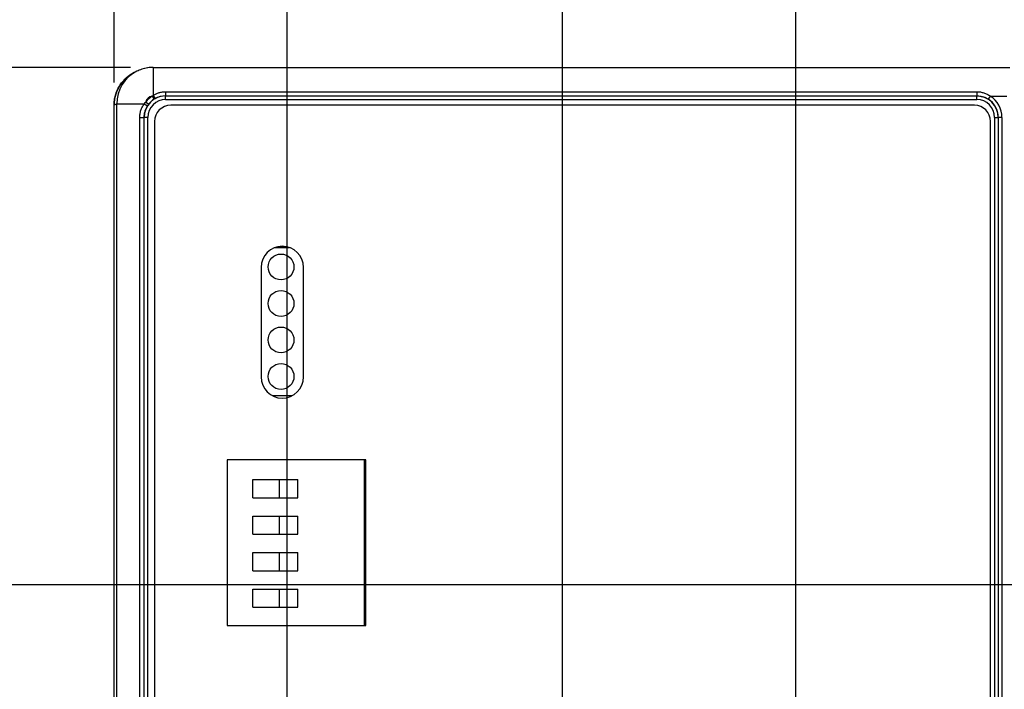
# Model space of a CAD drawing. Header units: inches. Extents: x 0 to 34, y 0 to 22.
# Tile 20 of 51: x 7.3 to 10, y 14.3 to 16.1. Entities that reach past the tile are written whole.
import ezdxf

# ---------------------------------------------------------------- set-up
doc = ezdxf.new("R2010")
doc.units = ezdxf.units.IN
doc.header["$LTSCALE"] = 1.87
doc.header["$MEASUREMENT"] = 0
doc.layers.get('0').update_dxf_attribs({"linetype": 'CONTINUOUS'})
for name, color, linetype in [('02___PRT_ALL_AXES', 7, 'CONTINUOUS'), ('COSMETIC', 7, 'CONTINUOUS'), ('DIMENSIONS', 7, 'CONTINUOUS')]:
    doc.layers.add(name, color=color, linetype=linetype)
doc.styles.get("Standard").update_dxf_attribs({"font": 'txt', "width": 0.8})
doc.dimstyles.new('DIMSTYLE_1', dxfattribs={"dimtxt": 0.125, "dimasz": 0.18, "dimexe": 0.18, "dimexo": 0.0625, "dimgap": 0.09, "dimtad": 0, "dimtih": 1, "dimtoh": 1, "dimdec": 3, "dimzin": 4, "dimdsep": 46, "dimtxsty": 'STANDARD', "dimblk": '_FILLED', "dimblk1": '_FILLED', "dimblk2": '_FILLED', "dimcen": 0.09, "dimadec": 0, "dimazin": 0, "dimtp": 0.001, "dimtm": 0.001, "dimtfac": 1, "dimtdec": 3, "dimtofl": 0, "dimtmove": 0, "dimatfit": 3, "dimldrblk": '_FILLED', "dimfxl": 1, "dimtolj": 1, "dimtzin": 4, "dimarcsym": 0})

# ---------------------------------------------------------------- blocks, each defined once
blk = doc.blocks.new('*D0')
at = {"layer": 'DIMENSIONS', "color": 2, "linetype": 'CONTINUOUS'}
blk.add_line((10.4298, 14.538), (6.8929, 14.538), dxfattribs=at)
at = {"layer": 'DIMENSIONS', "color": 2, "linetype": 'CONTINUOUS', "insert": (6.8304, 14.6005), "char_height": 0.125, "width": 1.325, "attachment_point": 3, "line_spacing_factor": 0.9}
blk.add_mtext('1.418{\\Ftxt.shx;\\W1.000000;\\H0.125000; }[36.01]', dxfattribs=at)
blk = doc.blocks.new('_FILLED')
at = {"color": 0, "linetype": 'BYBLOCK'}
blk.add_solid([(0, 0), (-1, 0.174), (-1, -0.174)], dxfattribs=at)
blk = doc.blocks.new('*D1')
at = {"layer": 'DIMENSIONS', "color": 2, "linetype": 'CONTINUOUS'}
blk.add_line((7.6255, 12.5181), (6.8929, 12.5181), dxfattribs=at)
at = {"layer": 'DIMENSIONS', "color": 2, "linetype": 'CONTINUOUS', "insert": (6.8304, 12.5806), "char_height": 0.125, "width": 1.325, "attachment_point": 3, "line_spacing_factor": 0.9}
blk.add_mtext('3.438{\\Ftxt.shx;\\W1.000000;\\H0.125000; }[87.32]', dxfattribs=at)
blk = doc.blocks.new('*D2')
at = {"layer": 'DIMENSIONS', "color": 2, "linetype": 'CONTINUOUS'}
blk.add_line((10.7453, 14.8535), (10.7453, 16.6435), dxfattribs=at)
at = {"layer": 'DIMENSIONS', "color": 2, "linetype": 'CONTINUOUS', "insert": (10.6828, 16.706), "char_height": 0.125, "width": 1.325, "attachment_point": 1, "rotation": 90, "line_spacing_factor": 0.9}
blk.add_mtext('3.165{\\Ftxt.shx;\\W1.000000;\\H0.125000; }[80.39]', dxfattribs=at)
blk = doc.blocks.new('*D3')
at = {"layer": 'DIMENSIONS', "color": 2, "linetype": 'CONTINUOUS'}
blk.add_line((17.2453, 14.8535), (17.2453, 16.6435), dxfattribs=at)
at = {"layer": 'DIMENSIONS', "color": 2, "linetype": 'CONTINUOUS', "insert": (17.1828, 16.706), "char_height": 0.125, "width": 1.425, "attachment_point": 1, "rotation": 90, "line_spacing_factor": 0.9}
blk.add_mtext('9.665{\\Ftxt.shx;\\W1.000000;\\H0.125000; }[245.49]', dxfattribs=at)
blk = doc.blocks.new('*D4')
at = {"layer": 'DIMENSIONS', "color": 2, "linetype": 'CONTINUOUS'}
blk.add_line((18.1305, 15.0809), (18.1305, 16.6435), dxfattribs=at)
at = {"layer": 'DIMENSIONS', "color": 2, "linetype": 'CONTINUOUS', "insert": (18.068, 16.706), "char_height": 0.125, "width": 1.525, "attachment_point": 1, "rotation": 90, "line_spacing_factor": 0.9}
blk.add_mtext('10.550{\\Ftxt.shx;\\W1.000000;\\H0.125000; }[267.97]', dxfattribs=at)
blk = doc.blocks.new('*D5')
at = {"layer": 'DIMENSIONS', "color": 2, "linetype": 'CONTINUOUS'}
blk.add_line((7.5804, 15.9147), (7.5804, 16.6435), dxfattribs=at)
at = {"layer": 'DIMENSIONS', "color": 2, "linetype": 'CONTINUOUS', "insert": (7.5179, 16.706), "char_height": 0.125, "width": 0.825, "attachment_point": 1, "rotation": 90, "line_spacing_factor": 0.9}
blk.add_mtext('.000{\\Ftxt.shx;\\W1.000000;\\H0.125000; }[0]', dxfattribs=at)
blk = doc.blocks.new('*D6')
at = {"layer": 'DIMENSIONS', "color": 2, "linetype": 'CONTINUOUS'}
blk.add_line((7.6255, 15.956), (6.8929, 15.956), dxfattribs=at)
at = {"layer": 'DIMENSIONS', "color": 2, "linetype": 'CONTINUOUS', "insert": (6.8304, 16.0185), "char_height": 0.125, "width": 0.825, "attachment_point": 3, "line_spacing_factor": 0.9}
blk.add_mtext('.000{\\Ftxt.shx;\\W1.000000;\\H0.125000; }[0]', dxfattribs=at)
blk = doc.blocks.new('*D21')
at = {"layer": 'DIMENSIONS', "color": 2, "linetype": 'CONTINUOUS'}
blk.add_line((8.8084, 13.4396), (8.8084, 16.6435), dxfattribs=at)
at = {"layer": 'DIMENSIONS', "color": 2, "linetype": 'CONTINUOUS', "insert": (8.7459, 16.706), "char_height": 0.125, "width": 1.325, "attachment_point": 1, "rotation": 90, "line_spacing_factor": 0.9}
blk.add_mtext('1.228{\\Ftxt.shx;\\W1.000000;\\H0.125000; }[31.19]', dxfattribs=at)
blk = doc.blocks.new('*D22')
at = {"layer": 'DIMENSIONS', "color": 2, "linetype": 'CONTINUOUS'}
blk.add_line((9.4474, 13.5647), (9.4474, 16.6435), dxfattribs=at)
at = {"layer": 'DIMENSIONS', "color": 2, "linetype": 'CONTINUOUS', "insert": (9.3849, 16.706), "char_height": 0.125, "width": 1.325, "attachment_point": 1, "rotation": 90, "line_spacing_factor": 0.9}
blk.add_mtext('1.867{\\Ftxt.shx;\\W1.000000;\\H0.125000; }[47.42]', dxfattribs=at)
blk = doc.blocks.new('*D23')
at = {"layer": 'DIMENSIONS', "color": 2, "linetype": 'CONTINUOUS'}
blk.add_line((8.0544, 13.4703), (8.0544, 16.6435), dxfattribs=at)
at = {"layer": 'DIMENSIONS', "color": 2, "linetype": 'CONTINUOUS', "insert": (7.9919, 16.706), "char_height": 0.125, "width": 1.225, "attachment_point": 1, "rotation": 90, "line_spacing_factor": 0.9}
blk.add_mtext('.474{\\Ftxt.shx;\\W1.000000;\\H0.125000; }[12.04]', dxfattribs=at)
blk = doc.blocks.new('*D24')
at = {"layer": 'DIMENSIONS', "color": 2, "linetype": 'CONTINUOUS'}
blk.add_line((7.8668, 13.2827), (6.8929, 13.2827), dxfattribs=at)
at = {"layer": 'DIMENSIONS', "color": 2, "linetype": 'CONTINUOUS', "insert": (6.8304, 13.3452), "char_height": 0.125, "width": 1.225, "attachment_point": 3, "line_spacing_factor": 0.9}
blk.add_mtext('2.673{\\Ftxt.shx;\\W1.000000;\\H0.125000; }[67.9]', dxfattribs=at)
blk = doc.blocks.new('*D25')
at = {"layer": 'DIMENSIONS', "color": 2, "linetype": 'CONTINUOUS'}
for p, q in [((7.4006, 13.6471), (6.8929, 13.6471)), ((8.4395, 13.3771), (7.4006, 13.6471)), ((8.6208, 13.3771), (8.4395, 13.3771))]:
    blk.add_line(p, q, dxfattribs=at)
at = {"layer": 'DIMENSIONS', "color": 2, "linetype": 'CONTINUOUS', "insert": (6.8304, 13.7096), "char_height": 0.125, "width": 1.225, "attachment_point": 3, "line_spacing_factor": 0.9}
blk.add_mtext('2.579{\\Ftxt.shx;\\W1.000000;\\H0.125000; }[65.5]', dxfattribs=at)

msp = doc.modelspace()

# ---------------------------------------------------------------- linework, layer by layer
at = {"color": 7, "linetype": 'CONTINUOUS'}
for p, q in [((7.6432, 15.9454), (7.6357, 15.9416)), ((7.688, 15.956), (7.688, 15.8791)), ((7.688, 15.956), (10.033, 15.956)), ((7.7218, 15.8893), (7.7218, 15.8778)), ((7.7218, 15.8893), (9.9429, 15.8893)), ((9.9429, 15.8893), (9.9429, 15.8778)), ((7.588, 15.856), (7.5804, 15.8522)), ((7.588, 12.6181), (7.588, 15.856)), ((7.588, 15.856), (7.6633, 15.856)), ((7.6633, 15.856), (7.6721, 15.8506)), ((7.6673, 15.8611), (7.6752, 15.855)), ((7.6848, 15.877), (7.6901, 15.8685)), ((7.688, 15.8791), (7.6929, 15.8702)), ((7.7218, 15.8778), (9.9429, 15.8778)), ((7.7218, 15.8676), (7.7218, 15.8776)), ((7.7218, 15.8676), (9.9429, 15.8676)), ((9.9429, 15.8676), (9.9429, 15.8776)), ((9.9795, 15.8772), (9.9742, 15.8687)), ((9.9795, 15.8772), (10.0247, 15.8772)), ((7.5804, 12.6219), (7.5804, 15.8522)), ((7.5804, 12.6219), (7.5804, 15.8522)), ((7.5804, 15.8522), (7.5804, 15.8522)), ((9.9365, 15.852), (7.7356, 15.852)), ((7.6509, 12.6479), (7.6509, 15.8189)), ((7.6509, 15.8189), (7.6629, 15.8189)), ((7.6629, 12.6479), (7.6629, 15.8189)), ((7.673, 15.8189), (7.663, 15.8189)), ((7.673, 12.6479), (7.673, 15.8189)), ((7.6916, 15.808), (7.6916, 12.6641)), ((9.9806, 12.6641), (9.9806, 15.808)), ((9.9917, 15.8189), (9.9917, 12.6479)), ((9.9917, 15.8189), (10.0017, 15.8189)), ((10.0018, 15.8189), (10.0018, 12.6479)), ((10.0118, 15.8189), (10.0018, 15.8189)), ((10.0118, 15.8189), (10.0118, 12.6479)), ((8.0611, 15.4616), (8.021, 15.4616)), ((8.0145, 15.0565), (8.0676, 15.0565)), ((8.2661, 14.4269), (8.2661, 14.8805))]:
    msp.add_line(p, q, dxfattribs=at)
msp.add_lwpolyline([(7.688, 15.956), (7.6764, 15.9553), (7.6562, 15.9508)], dxfattribs=at)
for centre, radius, start, end in [((7.6804, 15.8522), 0.1, 116.5631, 177.4554), ((7.688, 15.856), 0.1, 116.5646, 180.009), ((7.688, 15.8558), 0.1001, 108.5465, 116.5584), ((7.688, 15.856), 0.1, 89.9939, 108.5379), ((7.6802, 15.8522), 0.0998, 177.4477, 179.9985), ((7.7218, 15.8189), 0.0588, 90, 180), ((7.7229, 15.813), 0.0735, 139.1607, 144.2559), ((7.7218, 15.8189), 0.0689, 122.5014, 142.2093), ((7.688, 15.8559), 0.0213, 98.6758, 166.0349), ((7.7217, 15.8189), 0.0588, 142.21, 147.44), ((7.7218, 15.8189), 0.0488, 90, 180), ((7.7218, 15.8189), 0.0589, 122.5014, 142.2093), ((7.7283, 15.8159), 0.075, 122.5681, 125.5266), ((7.7217, 15.819), 0.0588, 119.3848, 122.5015), ((7.7218, 15.8188), 0.0589, 89.993, 119.3741), ((9.9429, 15.8189), 0.0588, 0, 90), ((9.9429, 15.8189), 0.0488, 0, 90), ((9.9429, 15.8189), 0.0589, 0, 57.877), ((9.9429, 15.8189), 0.0689, 0, 57.877), ((7.7356, 15.808), 0.0441, 90, 180), ((9.9365, 15.808), 0.0441, 0, 90)]:
    msp.add_arc(centre, radius, start, end, dxfattribs=at)
for points, knots in [([(7.5804, 15.8522), (7.5804, 15.8568), (7.5811, 15.866), (7.5839, 15.8796), (7.5886, 15.8927), (7.5951, 15.9049), (7.6032, 15.9162), (7.6128, 15.9262), (7.6236, 15.9349), (7.6316, 15.9396), (7.6357, 15.9416)], [0, 0, 0, 0, 0.124981, 0.250028, 0.375018, 0.500019, 0.625018, 0.750011, 0.875004, 1, 1, 1, 1]), ([(7.688, 15.8791), (7.6905, 15.8808), (7.6957, 15.8837), (7.7041, 15.8869), (7.7128, 15.8888), (7.7188, 15.8893), (7.7218, 15.8893)], [0, 0, 0, 0, 0.249979, 0.499958, 0.749968, 1, 1, 1, 1]), ([(9.9429, 15.8893), (9.9462, 15.8893), (9.9527, 15.8888), (9.9622, 15.8864), (9.9713, 15.8826), (9.9769, 15.8791), (9.9795, 15.8772)], [0, 0, 0, 0, 0.249997, 0.499929, 0.749876, 1, 1, 1, 1]), ([(7.6509, 15.8189), (7.6509, 15.8222), (7.6514, 15.8288), (7.6539, 15.8385), (7.6578, 15.8476), (7.6613, 15.8533), (7.6633, 15.856)], [0, 0, 0, 0, 0.250105, 0.500049, 0.749918, 1, 1, 1, 1]), ([(9.9429, 15.8778), (9.9456, 15.8778), (9.9511, 15.8774), (9.9592, 15.8756), (9.967, 15.8728), (9.9719, 15.8702), (9.9742, 15.8687)], [0, 0, 0, 0, 0.250028, 0.499972, 0.749903, 1, 1, 1, 1]), ([(7.6629, 15.8189), (7.6629, 15.8216), (7.6633, 15.8272), (7.6651, 15.8354), (7.668, 15.8433), (7.6706, 15.8482), (7.6721, 15.8506)], [0, 0, 0, 0, 0.250147, 0.50011, 0.749956, 1, 1, 1, 1])]:
    msp.add_open_spline(points, degree=3, knots=knots, dxfattribs=at)
at = {"layer": '02___PRT_ALL_AXES', "color": 7, "linetype": 'CONTINUOUS'}
for p, q in [((7.9831, 15.4076), (7.9831, 15.1076)), ((8.0991, 15.1076), (8.0991, 15.4076)), ((7.8901, 14.8805), (7.8901, 14.4265)), ((8.2701, 14.8805), (7.8901, 14.8805)), ((8.2701, 14.4265), (8.2701, 14.8805)), ((7.9604, 14.7765), (7.9604, 14.8265)), ((7.9604, 14.8265), (8.0835, 14.8265)), ((8.0336, 14.7765), (8.0336, 14.8265)), ((8.0835, 14.7765), (8.0835, 14.8265)), ((7.9604, 14.7765), (8.0835, 14.7765)), ((7.9604, 14.6765), (7.9604, 14.7265)), ((7.9604, 14.7265), (8.0835, 14.7265)), ((8.0336, 14.6765), (8.0336, 14.7265)), ((8.0835, 14.6765), (8.0835, 14.7265)), ((7.9604, 14.6765), (8.0835, 14.6765)), ((7.9604, 14.5765), (7.9604, 14.6265)), ((7.9604, 14.6265), (8.0835, 14.6265)), ((8.0336, 14.5765), (8.0336, 14.6265)), ((8.0835, 14.5765), (8.0835, 14.6265)), ((7.9604, 14.5765), (8.0835, 14.5765)), ((7.9604, 14.4765), (7.9604, 14.5265)), ((7.9604, 14.5265), (8.0835, 14.5265)), ((8.0336, 14.4765), (8.0336, 14.5265)), ((8.0835, 14.4765), (8.0835, 14.5265)), ((7.9604, 14.4765), (8.0835, 14.4765)), ((7.8901, 14.4265), (8.2701, 14.4265))]:
    msp.add_line(p, q, dxfattribs=at)
for centre in [(8.0377, 15.409), (8.0377, 15.309), (8.0377, 15.209), (8.0377, 15.109)]:
    msp.add_circle(centre, 0.0354, dxfattribs=at)
for centre, start, end in [((8.0411, 15.4076), 0, 180), ((8.0411, 15.1076), 180, 360)]:
    msp.add_arc(centre, 0.058, start, end, dxfattribs=at)
at = {"layer": 'COSMETIC', "color": 4, "linetype": 'CONTINUOUS'}
for p, q in [((8.0226, 15.4621), (8.0595, 15.4621)), ((8.0595, 15.4621), (8.0226, 15.4621))]:
    msp.add_line(p, q, dxfattribs=at)

# ---------------------------------------------------------------- dimensions: what is measured, and where the dimension line sits
at = {"layer": 'DIMENSIONS', "color": 2, "linetype": 'CONTINUOUS'}
for feature_location, offset, dtype, origin, picture, middle in [((18.1305, 15.0809), (0, 1.5625), 1, (7.5804, 15.8522), '*D4', (18.1305, 17.4685)), ((17.2453, 14.8535), (0, 1.7899), 1, (7.5804, 15.8522), '*D3', (17.2453, 17.4185)), ((10.7453, 14.8535), (0, 1.7899), 1, (7.5804, 15.8522), '*D2', (10.7453, 17.3685)), ((8.8084, 13.4396), (0, 3.2039), 1, (7.5804, 15.8522), '*D21', (8.8084, 17.3685)), ((9.4474, 13.5647), (0, 3.0788), 1, (7.5804, 15.8522), '*D22', (9.4474, 17.3685)), ((8.0544, 13.4703), (0, 3.1732), 1, (7.5804, 15.8522), '*D23', (8.0544, 17.3185)), ((7.5804416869, 15.9146887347), (0, 0.7287632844), 1, (7.5804416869, 15.8521887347), '*D5', (7.5804416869, 17.1184520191)), ((7.6254612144, 15.9559520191), (-0.7325195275, 0), 0, (7.6879612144, 15.9559520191), '*D6', (6.1679416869, 15.9559520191)), ((10.4298, 14.538), (-3.5369, 0), 0, (7.688, 15.956), '*D0', (5.8679, 14.538)), ((7.6255, 12.5181), (-0.7325, 0), 0, (7.688, 15.956), '*D1', (5.8679, 12.5181)), ((7.8668, 13.2827), (-0.9739, 0), 0, (7.688, 15.956), '*D24', (5.9179, 13.2827)), ((8.6208, 13.3771), (-1.7279, 0.27), 0, (7.688, 15.956), '*D25', (5.9179, 13.6471))]:
    dim = msp.add_ordinate_dim(feature_location=feature_location, offset=offset, dtype=dtype, origin=origin, dimstyle='DIMSTYLE_1', dxfattribs=at)
    dim.commit()
    dim.dimension.update_dxf_attribs({"geometry": picture, "text_midpoint": middle})

doc.saveas('drawing.dxf')
